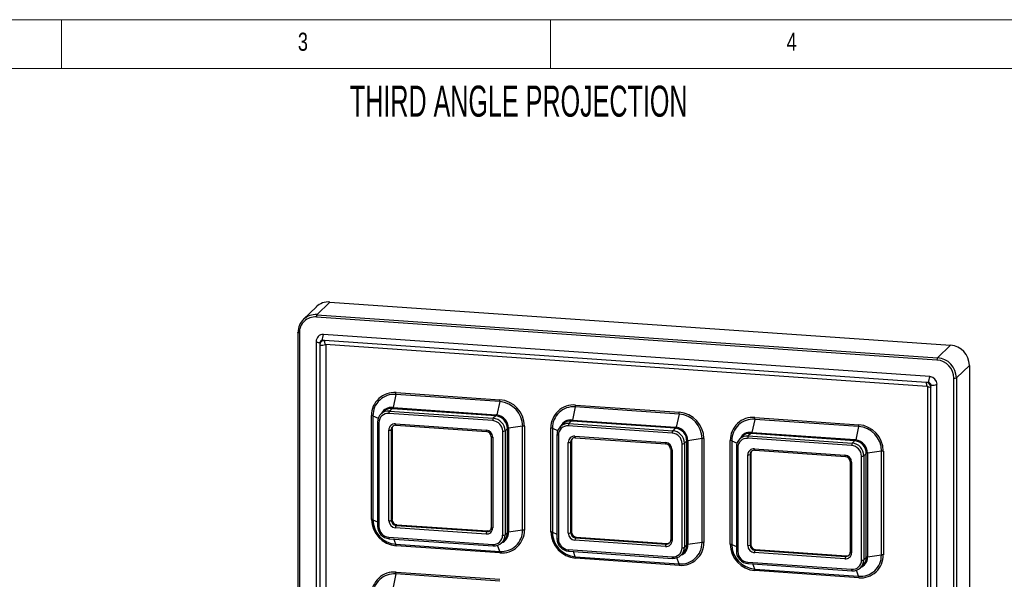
# Model space of a CAD drawing. Header units: millimetres. Extents: x 5 to 415, y 5 to 292.
# Tile 6 of 10: x 106 to 206, y 235 to 292. Entities that reach past the tile are written whole.
import ezdxf

# ---------------------------------------------------------------- set-up
doc = ezdxf.new("R2010")
doc.units = ezdxf.units.MM
doc.styles.add('SLDTEXTSTYLE0', font='TXT', dxfattribs={"width": 0.605})
doc.styles.add('SLDTEXTSTYLE1', font='TXT', dxfattribs={"width": 0.75})

msp = doc.modelspace()

# ---------------------------------------------------------------- linework, layer by layer
at = {"color": 7, "linetype": 'Continuous', "lineweight": 18}
for p, q in [((415, 292), (5, 292)), ((110, 292), (110, 287)), ((160, 287), (160, 292)), ((410, 287), (10, 287))]:
    msp.add_line(p, q, dxfattribs=at)
at = {"color": 7, "linetype": 'Continuous', "lineweight": 25}
for p, q in [((137.45, 263.13), (136.11, 261.84)), ((137.45, 263.13), (200.93, 258.73)), ((136.06, 262.64), (134.72, 261.35)), ((199.54, 257.2), (136.06, 261.6)), ((136.11, 261.84), (199.59, 257.44)), ((134.18, 260.03), (134.18, 171.53)), ((134.32, 259.98), (134.32, 171.48)), ((136.05, 259.1), (136.05, 172.05)), ((136.42, 258.98), (136.42, 258.74)), ((136.9, 259.19), (136.66, 259.2)), ((198.82, 255.51), (136.79, 259.81)), ((198.45, 254.92), (136.9, 259.19)), ((136.42, 258.74), (136.42, 172.17)), ((136.99, 258.81), (198.54, 254.54)), ((137.03, 258.81), (137.03, 172.26)), ((200.93, 258.73), (199.59, 257.44)), ((202.86, 256.66), (201.53, 255.38)), ((202.86, 256.66), (202.86, 168.16)), ((198.69, 254.9), (198.45, 254.92)), ((201.28, 166.84), (201.28, 255.34)), ((201.53, 255.38), (201.53, 166.87)), ((144.21, 253.88), (154.84, 253.14)), ((198.56, 254.53), (198.56, 167.96)), ((198.56, 254.52), (198.56, 254.53)), ((198.93, 254.4), (198.93, 254.64)), ((198.93, 167.83), (198.93, 254.4)), ((199.54, 167.68), (199.54, 254.73)), ((144.19, 253.69), (143.91, 252.35)), ((154.82, 252.95), (144.19, 253.69)), ((154.82, 252.95), (154.53, 251.61)), ((142.93, 251.94), (142.66, 251.68)), ((143.79, 252.24), (143.53, 251.99)), ((143.53, 251.99), (154.15, 251.25)), ((143.86, 252.23), (143.79, 252.24)), ((143.84, 252.35), (143.91, 252.35)), ((154.41, 251.5), (143.86, 252.23)), ((143.91, 252.35), (154.46, 251.61)), ((162.54, 252.41), (162.26, 251.07)), ((173.17, 251.68), (162.54, 252.41)), ((162.56, 252.6), (173.19, 251.87)), ((141.7, 240.91), (141.7, 251.54)), ((141.85, 251.51), (141.85, 240.88)), ((142.32, 250.85), (142.32, 240.22)), ((142.46, 250.8), (142.46, 240.17)), ((154.1, 251.01), (143.48, 251.74)), ((154.41, 251.5), (154.15, 251.25)), ((162.14, 250.96), (161.88, 250.71)), ((162.21, 250.96), (162.14, 250.96)), ((162.19, 251.08), (162.26, 251.07)), ((172.76, 250.23), (162.21, 250.96)), ((162.26, 251.07), (172.81, 250.34)), ((173.17, 251.68), (172.88, 250.33)), ((180.9, 251.14), (180.61, 249.8)), ((191.52, 250.4), (180.9, 251.14)), ((180.92, 251.33), (191.54, 250.59)), ((143.48, 240.78), (143.48, 250.05)), ((143.8, 250.16), (143.72, 250.09)), ((143.72, 250.09), (143.72, 240.82)), ((143.8, 250.16), (143.8, 240.89)), ((144.15, 250.68), (153.43, 250.04)), ((144.19, 250.53), (153.46, 249.89)), ((155.12, 239.3), (155.12, 249.92)), ((155.6, 250.19), (155.36, 249.96)), ((155.36, 249.96), (155.36, 239.33)), ((155.6, 239.56), (155.6, 250.19)), ((157.16, 250.44), (155.72, 250.23)), ((155.72, 250.23), (155.72, 239.6)), ((157.16, 239.82), (157.16, 250.44)), ((157.35, 250.45), (157.35, 239.82)), ((160.05, 239.64), (160.05, 250.26)), ((160.2, 250.23), (160.2, 239.61)), ((161.29, 250.67), (161.01, 250.41)), ((172.46, 249.73), (161.83, 250.47)), ((161.88, 250.71), (172.51, 249.98)), ((172.76, 250.23), (172.51, 249.98)), ((180.55, 249.8), (180.61, 249.8)), ((180.61, 249.8), (191.16, 249.07)), ((191.52, 250.4), (191.24, 249.06)), ((153.95, 249.37), (153.95, 240.09)), ((154.1, 249.32), (154.1, 240.04)), ((160.67, 249.58), (160.67, 238.95)), ((160.82, 249.53), (160.82, 238.9)), ((161.83, 239.51), (161.83, 248.78)), ((162.15, 248.89), (162.07, 248.82)), ((162.07, 248.82), (162.07, 239.54)), ((162.15, 248.89), (162.15, 239.62)), ((162.51, 249.41), (171.78, 248.77)), ((162.54, 249.26), (171.82, 248.62)), ((173.95, 248.92), (173.71, 248.69)), ((173.95, 238.29), (173.95, 248.92)), ((175.51, 249.17), (174.07, 248.96)), ((174.07, 248.96), (174.07, 238.33)), ((175.51, 238.55), (175.51, 249.17)), ((175.7, 249.18), (175.7, 238.55)), ((178.4, 238.37), (178.4, 248.99)), ((178.55, 248.96), (178.55, 238.33)), ((179.64, 249.4), (179.37, 249.13)), ((190.81, 248.46), (180.18, 249.2)), ((180.49, 249.69), (180.23, 249.44)), ((180.23, 249.44), (190.86, 248.7)), ((180.56, 249.68), (180.49, 249.69)), ((191.12, 248.95), (180.56, 249.68)), ((191.12, 248.95), (190.86, 248.7)), ((172.31, 248.09), (172.31, 238.82)), ((172.46, 248.04), (172.46, 238.77)), ((173.47, 238.02), (173.47, 248.65)), ((173.71, 248.69), (173.71, 238.06)), ((179.02, 248.3), (179.02, 237.68)), ((179.17, 248.25), (179.17, 237.63)), ((180.86, 248.14), (190.13, 247.49)), ((180.9, 247.99), (190.17, 247.34)), ((193.87, 247.9), (192.42, 247.68)), ((193.87, 237.27), (193.87, 247.9)), ((194.06, 247.9), (194.06, 237.28)), ((180.18, 238.23), (180.18, 247.51)), ((180.51, 247.62), (180.43, 247.54)), ((180.43, 247.54), (180.43, 238.27)), ((180.51, 247.62), (180.51, 238.35)), ((190.66, 246.82), (190.66, 237.55)), ((190.81, 246.77), (190.81, 237.5)), ((191.82, 236.75), (191.82, 247.38)), ((192.31, 247.64), (192.07, 247.41)), ((192.07, 247.41), (192.07, 236.79)), ((192.31, 237.02), (192.31, 247.64)), ((192.42, 247.68), (192.42, 237.06)), ((143.8, 240.89), (143.72, 240.82)), ((153.43, 239.41), (144.15, 240.06)), ((144.28, 240.37), (144.21, 240.3)), ((144.21, 240.3), (153.48, 239.66)), ((144.28, 240.37), (153.56, 239.73)), ((153.56, 239.73), (153.48, 239.66)), ((157.16, 239.82), (155.72, 239.6)), ((143.48, 239.09), (154.1, 238.35)), ((143.52, 238.94), (154.14, 238.2)), ((155.02, 238.52), (155.27, 238.75)), ((155.6, 239.56), (155.36, 239.33)), ((162.15, 239.62), (162.07, 239.54)), ((171.78, 238.14), (162.51, 238.78)), ((162.64, 239.1), (162.56, 239.03)), ((162.56, 239.03), (171.83, 238.38)), ((162.64, 239.1), (171.91, 238.46)), ((144.19, 238.37), (154.82, 237.64)), ((154.84, 237.48), (144.21, 238.22)), ((161.83, 237.82), (172.46, 237.08)), ((171.91, 238.46), (171.83, 238.38)), ((173.95, 238.29), (173.71, 238.06)), ((175.51, 238.55), (174.07, 238.33)), ((180.51, 238.35), (180.43, 238.27)), ((180.99, 237.83), (180.91, 237.75)), ((180.91, 237.75), (190.18, 237.11)), ((180.99, 237.83), (190.26, 237.19)), ((161.87, 237.67), (172.49, 236.93)), ((162.54, 237.1), (173.17, 236.36)), ((173.19, 236.21), (162.56, 236.95)), ((173.38, 237.25), (173.62, 237.48)), ((190.13, 236.87), (180.86, 237.51)), ((190.26, 237.19), (190.18, 237.11)), ((192.31, 237.02), (192.07, 236.79)), ((193.87, 237.27), (192.42, 237.06)), ((180.18, 236.54), (190.81, 235.81)), ((180.22, 236.39), (190.85, 235.66)), ((180.9, 235.83), (191.52, 235.09)), ((191.54, 234.94), (180.92, 235.68)), ((191.73, 235.97), (191.97, 236.21)), ((144.19, 235.33), (143.91, 233.99)), ((154.82, 234.6), (144.19, 235.33)), ((144.21, 235.52), (154.84, 234.79))]:
    msp.add_line(p, q, dxfattribs=at)
at = {"color": 8, "linetype": 'Continuous', "lineweight": 25}
for p, q in [((141.85, 251.51), (142.39, 251.26)), ((160.2, 250.23), (160.74, 249.99)), ((178.55, 248.96), (179.1, 248.72)), ((141.85, 240.88), (142.32, 240.67)), ((144.19, 238.37), (144, 238.91)), ((160.2, 239.61), (160.67, 239.4)), ((154.82, 237.64), (154.59, 238.26)), ((178.55, 238.33), (179.02, 238.13)), ((162.54, 237.1), (162.35, 237.63)), ((173.17, 236.36), (172.94, 236.99)), ((180.9, 235.83), (180.7, 236.36)), ((191.52, 235.09), (191.3, 235.72))]:
    msp.add_line(p, q, dxfattribs=at)
at = {"color": 7, "linetype": 'Continuous', "lineweight": 25, "flags": 128}
for points in [[(134.18, 260.03), (134.18, 260.04), (134.18, 260.05)], [(198.54, 254.54), (198.54, 254.54), (198.54, 254.54), (198.55, 254.54), (198.55, 254.54), (198.55, 254.54), (198.55, 254.54), (198.55, 254.53), (198.56, 254.53), (198.56, 254.53), (198.56, 254.53), (198.56, 254.52), (198.56, 254.52)], [(142.32, 250.86), (142.32, 250.85), (142.32, 250.85)], [(160.67, 249.59), (160.67, 249.58), (160.67, 249.58)], [(179.03, 248.32), (179.02, 248.31), (179.02, 248.3)], [(154.14, 238.2), (154.14, 238.2), (154.15, 238.21)], [(172.49, 236.93), (172.5, 236.93), (172.51, 236.94)], [(190.85, 235.66), (190.85, 235.66), (190.86, 235.66)]]:
    msp.add_lwpolyline(points, dxfattribs=at)
at = {"color": 8, "linetype": 'Continuous', "lineweight": 25, "flags": 128}
for points in [[(134.32, 259.98), (134.29, 259.99), (134.25, 259.99), (134.23, 260), (134.2, 260.01), (134.19, 260.02), (134.18, 260.03), (134.18, 260.03)], [(136.05, 259.1), (136.05, 259.09), (136.07, 259.06), (136.11, 259.04), (136.17, 259.02), (136.24, 259), (136.32, 258.99), (136.42, 258.98)], [(136.9, 259.19), (136.9, 259.09), (136.91, 259.01), (136.92, 258.94), (136.94, 258.88), (136.96, 258.84), (136.98, 258.82), (136.99, 258.81)], [(198.45, 254.92), (198.45, 254.83), (198.46, 254.74), (198.47, 254.67), (198.48, 254.61), (198.5, 254.57), (198.53, 254.55), (198.54, 254.54)], [(198.93, 254.4), (198.84, 254.41), (198.76, 254.42), (198.68, 254.44), (198.63, 254.46), (198.59, 254.48), (198.56, 254.51), (198.56, 254.52)], [(142.32, 250.85), (142.32, 250.84), (142.33, 250.83), (142.34, 250.82), (142.36, 250.82), (142.39, 250.81), (142.43, 250.8), (142.46, 250.8)], [(144.15, 250.68), (144.15, 250.65), (144.16, 250.61), (144.16, 250.58), (144.17, 250.56), (144.18, 250.54), (144.19, 250.53), (144.19, 250.53)], [(153.43, 250.04), (153.43, 250), (153.43, 249.97), (153.44, 249.94), (153.44, 249.92), (153.45, 249.9), (153.46, 249.89), (153.46, 249.89)], [(160.67, 249.58), (160.67, 249.57), (160.68, 249.56), (160.69, 249.55), (160.72, 249.54), (160.75, 249.54), (160.78, 249.53), (160.82, 249.53)], [(162.51, 249.41), (162.51, 249.37), (162.51, 249.34), (162.51, 249.31), (162.52, 249.29), (162.53, 249.27), (162.54, 249.26), (162.54, 249.26)], [(171.78, 248.77), (171.78, 248.73), (171.78, 248.7), (171.79, 248.67), (171.79, 248.64), (171.8, 248.63), (171.81, 248.62), (171.82, 248.62)], [(179.02, 248.3), (179.02, 248.3), (179.03, 248.29), (179.05, 248.28), (179.07, 248.27), (179.1, 248.26), (179.13, 248.26), (179.17, 248.25)], [(180.86, 248.14), (180.86, 248.1), (180.86, 248.07), (180.87, 248.04), (180.87, 248.01), (180.88, 248), (180.89, 247.99), (180.9, 247.99)], [(190.13, 247.49), (190.13, 247.46), (190.14, 247.42), (190.14, 247.39), (190.15, 247.37), (190.15, 247.35), (190.16, 247.35), (190.17, 247.34)], [(142.32, 240.22), (142.32, 240.22), (142.33, 240.21), (142.34, 240.2), (142.36, 240.19), (142.39, 240.18), (142.43, 240.18), (142.46, 240.17)], [(153.95, 240.09), (153.96, 240.09), (153.97, 240.08), (153.98, 240.07), (154, 240.06), (154.03, 240.05), (154.07, 240.05), (154.1, 240.04)], [(143.48, 239.09), (143.48, 239.05), (143.48, 239.02), (143.49, 238.99), (143.49, 238.97), (143.5, 238.95), (143.51, 238.94), (143.52, 238.94)], [(160.67, 238.95), (160.67, 238.94), (160.68, 238.93), (160.69, 238.93), (160.72, 238.92), (160.75, 238.91), (160.78, 238.9), (160.82, 238.9)], [(172.31, 238.82), (172.31, 238.81), (172.32, 238.8), (172.33, 238.79), (172.36, 238.79), (172.39, 238.78), (172.42, 238.77), (172.46, 238.77)], [(154.1, 238.35), (154.1, 238.32), (154.11, 238.28), (154.11, 238.25), (154.12, 238.23), (154.13, 238.21), (154.13, 238.2), (154.14, 238.2)], [(161.83, 237.82), (161.83, 237.78), (161.83, 237.75), (161.84, 237.72), (161.85, 237.69), (161.85, 237.68), (161.86, 237.67), (161.87, 237.67)], [(172.46, 237.08), (172.46, 237.04), (172.46, 237.01), (172.46, 236.98), (172.47, 236.96), (172.48, 236.94), (172.49, 236.93), (172.49, 236.93)], [(179.02, 237.68), (179.02, 237.67), (179.03, 237.66), (179.05, 237.65), (179.07, 237.64), (179.1, 237.64), (179.13, 237.63), (179.17, 237.63)], [(190.66, 237.55), (190.66, 237.54), (190.67, 237.53), (190.69, 237.52), (190.71, 237.51), (190.74, 237.51), (190.77, 237.5), (190.81, 237.5)], [(180.18, 236.54), (180.18, 236.51), (180.19, 236.47), (180.19, 236.45), (180.2, 236.42), (180.21, 236.41), (180.21, 236.4), (180.22, 236.39)], [(190.81, 235.81), (190.81, 235.77), (190.81, 235.74), (190.82, 235.71), (190.82, 235.69), (190.83, 235.67), (190.84, 235.66), (190.85, 235.66)]]:
    msp.add_lwpolyline(points, dxfattribs=at)
at = {"color": 7, "linetype": 'Continuous', "lineweight": 25}
for centre, radius, start, end in [((137.3, 261.33), 1.81, 85.4469, 133.6482), ((135.97, 260.07), 1.78, 85.2232, 180.6624), ((135.93, 260), 1.61, 85.2232, 180.6624), ((136.5, 261.63), 0.443, 151.6924, 184.2746), ((136.67, 259.13), 0.623, 131.003, 182.8658), ((136.73, 259.14), 0.675, 85.3588, 135.5135), ((136.64, 258.98), 0.224, 85.2232, 180.6624), ((136.86, 258.74), 0.447, 85.2232, 180.6624), ((137.76, 259.29), 1.11, 151.6924, 184.2746), ((200.76, 256.64), 2.1, 0.69, 85.4711), ((199.98, 257.23), 0.443, 151.6924, 184.2746), ((199.39, 255.32), 1.89, 0.69, 85.4711), ((199.43, 255.35), 2.1, 0.69, 85.4711), ((198.41, 254.39), 0.525, 0.69, 85.4711), ((199.79, 254.98), 1.11, 151.6924, 184.2746), ((198.67, 254.64), 0.263, 0.69, 85.4711), ((198.76, 254.72), 0.788, 0.69, 85.4711), ((201.34, 255.76), 0.424, 261.5, 295.4976), ((144.02, 251.56), 2.32, 85.2232, 180.6624), ((143.27, 253.87), 0.938, 348.4632, 0.0882), ((199.09, 255.69), 1.06, 261.5, 295.4976), ((144.01, 251.53), 2.16, 85.2232, 180.6624), ((153.9, 253.14), 0.938, 348.4632, 0.0882), ((154.62, 250.41), 2.55, 0.69, 85.4711), ((154.62, 250.42), 2.73, 0.69, 85.4711), ((143.44, 250.88), 1.11, 85.2232, 180.6624), ((143.66, 251.29), 0.954, 82.0421, 138.126), ((143.92, 251.78), 0.443, 151.6924, 184.2746), ((143.61, 252.39), 0.231, 318.6994, 350.5899), ((143.65, 252.38), 0.253, 324.1216, 352.4612), ((162.37, 250.29), 2.32, 85.2232, 180.6624), ((162.36, 250.26), 2.16, 85.2232, 180.6624), ((161.62, 252.6), 0.938, 348.4632, 0.0882), ((172.25, 251.87), 0.938, 348.4632, 0.0882), ((172.97, 249.14), 2.73, 0.69, 85.4711), ((141.68, 251.05), 0.484, 69.5754, 87.9591), ((143.4, 250.81), 0.936, 85.2232, 180.6624), ((154.54, 251.04), 0.443, 151.6924, 184.2746), ((154.02, 249.91), 1.1, 0.69, 85.4711), ((154.05, 249.94), 1.31, 0.69, 85.4711), ((154.21, 251.65), 0.253, 324.1216, 352.4612), ((154.29, 251.66), 0.246, 318.0155, 348.103), ((154.27, 250.18), 1.33, 0.3514, 81.3878), ((154.31, 250.22), 1.4, 0.3821, 81.0805), ((162.01, 250.02), 0.954, 82.0421, 138.126), ((161.97, 251.12), 0.231, 318.6994, 350.5899), ((162.01, 251.11), 0.253, 324.1216, 352.4612), ((172.97, 249.14), 2.55, 0.69, 85.4711), ((180.72, 249.02), 2.32, 85.2232, 180.6624), ((180.72, 248.99), 2.16, 85.2232, 180.6624), ((179.98, 251.33), 0.938, 348.4632, 0.0882), ((144.1, 250.06), 0.624, 85.2232, 180.6624), ((143.54, 250.47), 0.424, 261.5, 295.4976), ((144.17, 250.09), 0.446, 85.2232, 180.6624), ((144.25, 250.17), 0.453, 141.3665, 180.4379), ((153.37, 249.31), 0.734, 0.69, 85.4711), ((153.42, 249.36), 0.532, 0.7787, 85.4313), ((155.18, 250.34), 0.424, 261.5, 295.4976), ((155.73, 249.99), 0.24, 93.7944, 123.484), ((157.29, 249.55), 0.904, 85.9221, 97.981), ((160.03, 249.78), 0.484, 69.5754, 87.9591), ((161.79, 249.6), 1.11, 85.2232, 180.6624), ((161.75, 249.54), 0.936, 85.2232, 180.6624), ((162.27, 250.5), 0.443, 151.6924, 184.2746), ((172.9, 249.77), 0.443, 151.6924, 184.2746), ((172.4, 248.67), 1.31, 0.69, 85.4711), ((172.56, 250.37), 0.253, 324.1216, 352.4612), ((172.64, 250.38), 0.246, 318.0155, 348.103), ((172.63, 248.91), 1.33, 0.3514, 81.3878), ((172.66, 248.95), 1.4, 0.3821, 81.0805), ((180.32, 249.84), 0.231, 318.6994, 350.5899), ((180.36, 249.83), 0.253, 324.1216, 352.4612), ((190.6, 250.59), 0.938, 348.4632, 0.0882), ((191.32, 247.87), 2.55, 0.69, 85.4711), ((191.32, 247.87), 2.73, 0.69, 85.4711), ((162.45, 248.79), 0.624, 85.2232, 180.6624), ((161.89, 249.2), 0.424, 261.5, 295.4976), ((162.52, 248.82), 0.446, 85.2232, 180.6624), ((162.61, 248.9), 0.453, 141.3665, 180.4379), ((171.72, 248.03), 0.734, 0.69, 85.4711), ((172.37, 248.64), 1.1, 0.69, 85.4711), ((174.09, 248.72), 0.24, 93.7944, 123.484), ((175.64, 248.28), 0.904, 85.9221, 97.981), ((178.38, 248.51), 0.484, 69.5754, 87.9591), ((180.14, 248.33), 1.11, 85.2232, 180.6624), ((180.1, 248.26), 0.936, 85.2232, 180.6624), ((180.36, 248.75), 0.954, 82.0421, 138.126), ((180.62, 249.23), 0.443, 151.6924, 184.2746), ((190.91, 249.1), 0.253, 324.1216, 352.4612), ((190.99, 249.11), 0.246, 318.0155, 348.103), ((190.98, 247.63), 1.33, 0.3514, 81.3878), ((191.02, 247.67), 1.4, 0.3821, 81.0805), ((171.77, 248.09), 0.532, 0.7787, 85.4313), ((173.53, 249.07), 0.424, 261.5, 295.4976), ((180.81, 247.51), 0.624, 85.2232, 180.6624), ((180.87, 247.55), 0.446, 85.2232, 180.6624), ((180.96, 247.62), 0.453, 141.3665, 180.4379), ((191.25, 248.49), 0.443, 151.6924, 184.2746), ((190.72, 247.36), 1.1, 0.69, 85.4711), ((190.76, 247.4), 1.31, 0.69, 85.4711), ((193.99, 247), 0.904, 85.9221, 97.981), ((180.25, 247.93), 0.424, 261.5, 295.4976), ((190.07, 246.76), 0.734, 0.69, 85.4711), ((190.13, 246.81), 0.532, 0.7787, 85.4313), ((191.88, 247.8), 0.424, 261.5, 295.4976), ((192.44, 247.44), 0.24, 93.7944, 123.484), ((144.43, 240.94), 2.73, 180.69, 265.4711), ((141.68, 240.43), 0.484, 69.5754, 87.9591), ((144.39, 240.91), 2.55, 180.69, 265.4711), ((143.54, 241.2), 0.424, 261.5, 295.4976), ((144.21, 240.79), 0.734, 180.69, 265.4711), ((144.25, 240.82), 0.524, 180.69, 265.4711), ((144.32, 240.9), 0.524, 180.69, 265.4711), ((143.61, 240.23), 1.3, 180.4771, 265.6641), ((143.56, 240.19), 1.1, 180.69, 265.4711), ((144.6, 240.09), 0.443, 151.6924, 184.2746), ((153.48, 240.04), 0.624, 265.2232, 0.6624), ((153.52, 240.1), 0.446, 265.2232, 0.6624), ((153.59, 240.19), 0.455, 265.5602, 306.5935), ((155, 239.79), 2.16, 265.2232, 0.6624), ((155.03, 239.8), 2.32, 265.2232, 0.6624), ((157.29, 238.92), 0.904, 85.9221, 97.981), ((153.87, 239.45), 0.443, 151.6924, 184.2746), ((154.18, 239.29), 0.936, 265.2232, 0.6624), ((154.25, 239.32), 1.11, 265.2232, 0.6624), ((155.18, 239.72), 0.424, 261.5, 295.4976), ((154.59, 239.53), 1.01, 311.1219, 2.1617), ((155.73, 239.36), 0.24, 93.7944, 123.484), ((162.78, 239.67), 2.73, 180.69, 265.4711), ((160.03, 239.15), 0.484, 69.5754, 87.9591), ((162.74, 239.64), 2.55, 180.69, 265.4711), ((161.97, 238.96), 1.3, 180.4771, 265.6641), ((161.92, 238.91), 1.1, 180.69, 265.4711), ((161.89, 239.93), 0.424, 261.5, 295.4976), ((162.56, 239.52), 0.734, 180.69, 265.4711), ((162.6, 239.55), 0.524, 180.69, 265.4711), ((162.68, 239.62), 0.524, 180.69, 265.4711), ((162.95, 238.82), 0.443, 151.6924, 184.2746), ((171.83, 238.76), 0.624, 265.2232, 0.6624), ((171.87, 238.83), 0.446, 265.2232, 0.6624), ((143.72, 238.24), 0.49, 358.0666, 16.1062), ((172.22, 238.17), 0.443, 151.6924, 184.2746), ((171.94, 238.91), 0.455, 265.5602, 306.5935), ((172.53, 238.01), 0.936, 265.2232, 0.6624), ((172.6, 238.05), 1.11, 265.2232, 0.6624), ((173.35, 238.52), 2.16, 265.2232, 0.6624), ((173.38, 238.53), 2.32, 265.2232, 0.6624), ((173.53, 238.44), 0.424, 261.5, 295.4976), ((172.94, 238.25), 1.01, 311.1219, 2.1617), ((174.09, 238.09), 0.24, 93.7944, 123.484), ((175.64, 237.65), 0.904, 85.9221, 97.981), ((181.13, 238.4), 2.73, 180.69, 265.4711), ((178.38, 237.88), 0.484, 69.5754, 87.9591), ((181.1, 238.37), 2.55, 180.69, 265.4711), ((180.25, 238.65), 0.424, 261.5, 295.4976), ((180.92, 238.24), 0.734, 180.69, 265.4711), ((180.95, 238.28), 0.524, 180.69, 265.4711), ((181.03, 238.35), 0.524, 180.69, 265.4711), ((181.3, 237.54), 0.443, 151.6924, 184.2746), ((154.35, 237.5), 0.49, 358.0666, 16.1062), ((162.07, 236.97), 0.49, 358.0666, 16.1062), ((180.32, 237.69), 1.3, 180.4771, 265.6641), ((180.27, 237.64), 1.1, 180.69, 265.4711), ((190.18, 237.49), 0.624, 265.2232, 0.6624), ((190.57, 236.9), 0.443, 151.6924, 184.2746), ((190.22, 237.56), 0.446, 265.2232, 0.6624), ((190.3, 237.64), 0.455, 265.5602, 306.5935), ((190.89, 236.74), 0.936, 265.2232, 0.6624), ((190.95, 236.77), 1.11, 265.2232, 0.6624), ((191.7, 237.25), 2.16, 265.2232, 0.6624), ((191.73, 237.25), 2.32, 265.2232, 0.6624), ((191.88, 237.17), 0.424, 261.5, 295.4976), ((191.3, 236.98), 1.01, 311.1219, 2.1617), ((192.44, 236.82), 0.24, 93.7944, 123.484), ((193.99, 236.38), 0.904, 85.9221, 97.981), ((172.7, 236.23), 0.49, 358.0666, 16.1062), ((180.43, 235.69), 0.49, 358.0666, 16.1062), ((144.02, 233.21), 2.32, 85.2232, 180.6624), ((144.01, 233.18), 2.16, 85.2232, 180.6624), ((143.27, 235.52), 0.938, 348.4632, 0.0882), ((191.05, 234.96), 0.49, 358.0666, 16.1062)]:
    msp.add_arc(centre, radius, start, end, dxfattribs=at)
at = {"color": 8, "linetype": 'Continuous', "lineweight": 25}
for centre, radius, start, end in [((136.57, 259.89), 1.17, 262.4896, 292.0871), ((143.69, 251.31), 1.05, 81.6262, 155.5632), ((162.04, 250.03), 1.05, 81.6262, 155.5632), ((180.39, 248.76), 1.05, 81.6262, 155.5632), ((154.08, 249.5), 0.186, 226.7096, 276.2741), ((172.43, 248.23), 0.186, 226.7096, 276.2741), ((190.79, 246.96), 0.186, 226.7096, 276.2741), ((154.61, 239.56), 1.11, 290.1739, 2.0868), ((172.96, 238.29), 1.11, 290.1739, 2.0868), ((191.32, 237.02), 1.11, 290.1739, 2.0868)]:
    msp.add_arc(centre, radius, start, end, dxfattribs=at)
at = {"color": 7, "linetype": 'Continuous', "lineweight": 25}
for centre, major_axis, ratio, start_param, end_param in [((154.02, 249.92), (0.68, 1.51), 0.708345, 0.207189, 0.25721), ((154.07, 249.79), (0.74, 1.74), 0.750021, 0.203113, 0.253134), ((172.38, 248.64), (0.68, 1.51), 0.708345, 0.207189, 0.25721), ((172.42, 248.52), (0.74, 1.74), 0.750021, 0.203113, 0.253134), ((190.73, 247.37), (0.68, 1.51), 0.708345, 0.207189, 0.25721), ((190.78, 247.24), (0.74, 1.74), 0.750021, 0.203113, 0.253134)]:
    msp.add_ellipse(centre, major_axis=major_axis, ratio=ratio, start_param=start_param, end_param=end_param, dxfattribs=at)

# ---------------------------------------------------------------- texts
at = {"color": 7, "linetype": 'Continuous', "lineweight": 0, "attachment_point": 1}
for s, insert, char_height, style in [('3', (134.17, 290.67), 1.85, 'SLDTEXTSTYLE1'), ('4', (184.17, 290.67), 1.85, 'SLDTEXTSTYLE1'), ('THIRD ANGLE PROJECTION', (139.49, 285.26), 3.175, 'SLDTEXTSTYLE0')]:
    msp.add_mtext(s, dxfattribs=dict(at, insert=insert, char_height=char_height, style=style))

doc.saveas('drawing.dxf')
